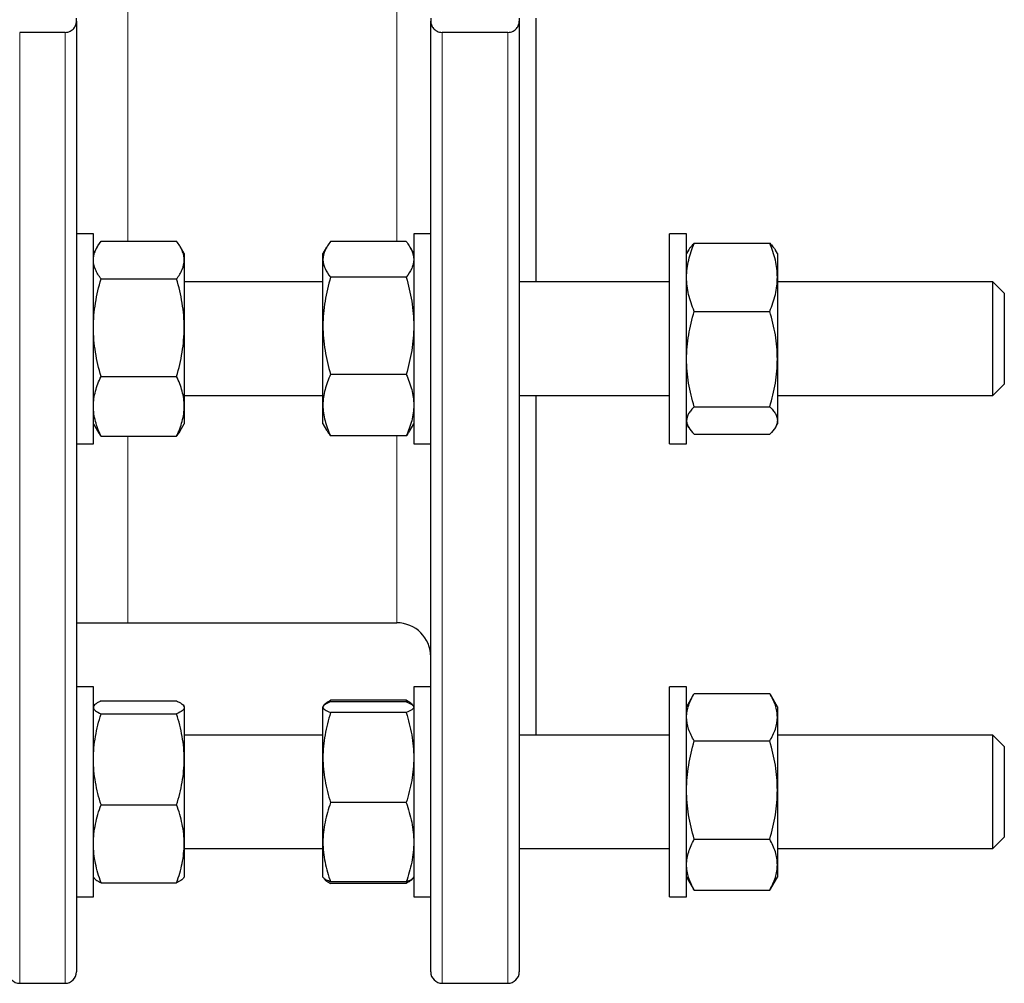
# Model space of a CAD drawing. Header units: millimetres. Extents: x 195 to 1027, y 66 to 856.
# Tile 6 of 7: x 853 to 1027, y 508 to 678. Entities that reach past the tile are written whole.
import ezdxf

# ---------------------------------------------------------------- set-up
doc = ezdxf.new("R2010")
doc.units = ezdxf.units.MM

msp = doc.modelspace()

# ---------------------------------------------------------------- linework, layer by layer
at = {"color": 8, "linetype": 'Continuous', "lineweight": 18}
for p, q in [((872.4, 717.37), (872.4, 638.82)), ((919.8, 638.77), (919.8, 717.33)), ((853.34, 675.61), (853.34, 508.1)), ((861.34, 508.1), (861.34, 675.61)), ((927.8, 675.61), (927.8, 508.1)), ((939.4, 508.1), (939.4, 675.61)), ((872.4, 604.47), (872.4, 571.6)), ((919.8, 571.6), (919.8, 604.53))]:
    msp.add_line(p, q, dxfattribs=at)
at = {"color": 7, "linetype": 'Continuous', "lineweight": 25}
for p, q in [((863.34, 677.6), (863.34, 678.1)), ((863.34, 677.6), (863.34, 510.1)), ((925.8, 678.1), (925.8, 677.6)), ((925.8, 510.1), (925.8, 677.6)), ((941.4, 678.1), (941.4, 677.6)), ((941.4, 677.6), (941.4, 510.1)), ((944.4, 631.65), (944.4, 678.1)), ((861.34, 675.61), (853.34, 675.61)), ((939.4, 675.61), (927.8, 675.61)), ((866.34, 640.15), (863.34, 640.15)), ((866.34, 635.86), (866.34, 640.15)), ((867.68, 638.82), (881, 638.82)), ((921.47, 638.77), (908.14, 638.77)), ((925.8, 640.15), (922.8, 640.15)), ((922.8, 640.15), (922.8, 626.22)), ((970.9, 640.15), (967.9, 640.15)), ((967.9, 603.15), (967.9, 640.15)), ((970.9, 603.15), (970.9, 640.15)), ((867.06, 637.89), (866.34, 636.65)), ((882.34, 636.65), (881.62, 637.89)), ((907.44, 637.75), (906.8, 636.65)), ((922.8, 636.65), (922.17, 637.75)), ((971.26, 637.27), (970.9, 636.65)), ((972.24, 638.47), (985.57, 638.47)), ((986.9, 636.65), (986.55, 637.27)), ((866.34, 603.15), (866.34, 635.86)), ((882.34, 636.65), (882.34, 635.5)), ((882.34, 635.5), (882.34, 623.59)), ((906.8, 635.63), (906.8, 636.65)), ((906.8, 623.92), (906.8, 635.63)), ((986.9, 636.65), (986.9, 632.47)), ((867.68, 632.18), (881, 632.18)), ((921.47, 632.48), (908.14, 632.48)), ((986.9, 632.47), (986.9, 618.06)), ((906.8, 631.65), (882.34, 631.65)), ((967.9, 631.65), (941.4, 631.65)), ((1024.9, 631.65), (986.9, 631.65)), ((1026.9, 629.65), (1024.9, 631.65)), ((1024.9, 611.65), (1024.9, 631.65)), ((1026.9, 629.65), (1026.9, 613.65)), ((922.8, 626.22), (922.8, 603.15)), ((972.24, 626.47), (985.57, 626.47)), ((882.34, 623.59), (882.34, 609.74)), ((906.8, 609.94), (906.8, 623.92)), ((986.9, 618.06), (986.9, 607.24)), ((867.68, 615), (881, 615)), ((921.47, 615.36), (908.14, 615.36)), ((1024.9, 611.65), (1026.9, 613.65)), ((882.34, 611.65), (906.8, 611.65)), ((941.4, 611.65), (967.9, 611.65)), ((944.4, 551.82), (944.4, 611.65)), ((986.9, 611.65), (1024.9, 611.65)), ((882.34, 609.74), (882.34, 606.65)), ((906.8, 606.65), (906.8, 609.94)), ((972.24, 609.65), (985.57, 609.65)), ((866.34, 606.65), (867.06, 605.4)), ((881.62, 605.4), (882.34, 606.65)), ((906.8, 606.65), (907.44, 605.55)), ((922.17, 605.55), (922.8, 606.65)), ((970.9, 606.65), (971.26, 606.03)), ((986.55, 606.03), (986.9, 606.65)), ((986.9, 607.24), (986.9, 606.65)), ((867.68, 604.47), (881, 604.47)), ((921.47, 604.53), (908.14, 604.53)), ((972.24, 604.83), (985.57, 604.83)), ((863.34, 603.15), (866.34, 603.15)), ((922.8, 603.15), (925.8, 603.15)), ((967.9, 603.15), (970.9, 603.15)), ((863.34, 571.6), (872.4, 571.6)), ((872.4, 571.6), (919.8, 571.6)), ((866.34, 560.32), (863.34, 560.32)), ((866.34, 543.49), (866.34, 560.32)), ((925.8, 560.32), (922.8, 560.32)), ((922.8, 560.32), (922.8, 532.38)), ((970.9, 560.32), (967.9, 560.32)), ((967.9, 523.32), (967.9, 560.32)), ((970.9, 523.32), (970.9, 560.32)), ((972.13, 558.95), (970.9, 556.82)), ((972.24, 559.14), (985.57, 559.14)), ((986.9, 556.82), (985.68, 558.95)), ((867.68, 557.83), (881, 557.83)), ((908.14, 557.96), (908.03, 557.64)), ((921.47, 557.96), (908.14, 557.96)), ((921.47, 557.68), (908.14, 557.68)), ((921.47, 557.96), (921.58, 557.64)), ((866.42, 556.96), (866.34, 556.82)), ((867.68, 555.55), (881, 555.55)), ((882.34, 556.82), (882.26, 556.96)), ((882.34, 556.82), (882.34, 556.69)), ((882.34, 556.69), (882.34, 547.55)), ((906.86, 556.92), (906.8, 556.82)), ((906.8, 556.73), (906.8, 556.82)), ((906.8, 547.85), (906.8, 556.73)), ((906.91, 557), (906.87, 556.94)), ((921.47, 555.78), (908.14, 555.78)), ((922.74, 556.94), (922.7, 557)), ((922.8, 556.82), (922.75, 556.92)), ((986.9, 556.82), (986.9, 554.96)), ((986.9, 554.96), (986.9, 542.12)), ((906.8, 551.82), (882.34, 551.82)), ((967.9, 551.82), (941.4, 551.82)), ((972.24, 550.78), (985.57, 550.78)), ((1024.9, 551.82), (986.9, 551.82)), ((1026.9, 549.82), (1024.9, 551.82)), ((1024.9, 531.82), (1024.9, 551.82)), ((1026.9, 549.82), (1026.9, 533.82)), ((882.34, 547.55), (882.34, 532.68)), ((906.8, 532.94), (906.8, 547.85)), ((866.34, 523.32), (866.34, 543.49)), ((986.9, 542.12), (986.9, 528.99)), ((921.47, 539.92), (908.14, 539.92)), ((867.68, 539.54), (881, 539.54)), ((906.8, 526.82), (906.8, 532.94)), ((972.24, 533.47), (985.57, 533.47)), ((1024.9, 531.82), (1026.9, 533.82)), ((882.34, 532.68), (882.34, 526.82)), ((882.34, 531.82), (906.8, 531.82)), ((922.8, 532.38), (922.8, 523.32)), ((941.4, 531.82), (967.9, 531.82)), ((986.9, 531.82), (1024.9, 531.82)), ((986.9, 528.99), (986.9, 526.82)), ((866.34, 526.82), (866.42, 526.69)), ((882.27, 526.69), (882.34, 526.82)), ((906.8, 526.82), (906.86, 526.73)), ((906.86, 526.73), (906.91, 526.65)), ((921.47, 525.96), (908.14, 525.96)), ((922.7, 526.65), (922.75, 526.73)), ((922.75, 526.73), (922.8, 526.82)), ((970.9, 526.82), (972.13, 524.7)), ((985.68, 524.7), (986.9, 526.82)), ((867.68, 525.81), (881, 525.81)), ((921.47, 525.69), (908.14, 525.69)), ((972.24, 524.51), (972.14, 524.7)), ((972.24, 524.51), (985.57, 524.51)), ((985.57, 524.51), (985.67, 524.7)), ((863.34, 523.32), (866.34, 523.32)), ((922.8, 523.32), (925.8, 523.32)), ((967.9, 523.32), (970.9, 523.32)), ((853.34, 508.1), (861.34, 508.1)), ((927.8, 508.1), (939.4, 508.1))]:
    msp.add_line(p, q, dxfattribs=at)
for centre, radius, start, end in [((919.8, 565.6), 6, 0, 90), ((853.34, 510.1), 2, 180, 270), ((861.34, 510.1), 2, 270, 360), ((927.8, 510.1), 2, 180, 270), ((939.4, 510.1), 2, 270, 0)]:
    msp.add_arc(centre, radius, start, end, dxfattribs=at)
for points, knots in [([(861.34, 675.61), (861.5, 675.61), (861.66, 675.63), (861.96, 675.7), (862.1, 675.76), (862.37, 675.88), (862.48, 675.96), (862.7, 676.13), (862.79, 676.22), (863.04, 676.51), (863.15, 676.72), (863.31, 677.15), (863.34, 677.37), (863.34, 677.6)], [0, 0, 0, 0, 0.125, 0.125, 0.25, 0.25, 0.375, 0.375, 0.5, 0.5, 0.75, 0.75, 1, 1, 1, 1]), ([(925.8, 677.6), (925.8, 677.49), (925.81, 677.37), (925.85, 677.15), (925.88, 677.04), (925.96, 676.82), (926.01, 676.72), (926.12, 676.51), (926.19, 676.41), (926.36, 676.22), (926.45, 676.13), (926.66, 675.96), (926.78, 675.88), (927.04, 675.76), (927.19, 675.7), (927.49, 675.63), (927.64, 675.61), (927.8, 675.61)], [0, 0, 0, 0, 0.125, 0.125, 0.25, 0.25, 0.375, 0.375, 0.5, 0.5, 0.625, 0.625, 0.75, 0.75, 0.875, 0.875, 1, 1, 1, 1]), ([(939.4, 675.61), (939.57, 675.61), (939.72, 675.63), (940.02, 675.7), (940.17, 675.76), (940.43, 675.88), (940.55, 675.96), (940.76, 676.13), (940.85, 676.22), (941.1, 676.51), (941.21, 676.72), (941.37, 677.15), (941.4, 677.37), (941.4, 677.6)], [0, 0, 0, 0, 0.125, 0.125, 0.25, 0.25, 0.375, 0.375, 0.5, 0.5, 0.75, 0.75, 1, 1, 1, 1]), ([(866.34, 635.5), (866.34, 635.78), (866.37, 636.07), (866.5, 636.63), (866.59, 636.91), (866.94, 637.74), (867.27, 638.28), (867.68, 638.82)], [0, 0, 0, 0, 0.25, 0.25, 0.5, 0.5, 1, 1, 1, 1]), ([(882.34, 635.5), (882.34, 635.78), (882.31, 636.07), (882.19, 636.63), (882.1, 636.91), (881.75, 637.74), (881.41, 638.28), (881, 638.82)], [0, 0, 0, 0, 0.25, 0.25, 0.5, 0.5, 1, 1, 1, 1]), ([(908.14, 638.77), (907.94, 638.51), (907.75, 638.26), (907.42, 637.73), (907.28, 637.47), (906.93, 636.68), (906.8, 636.16), (906.8, 635.63)], [0, 0, 0, 0, 0.25, 0.25, 0.5, 0.5, 1, 1, 1, 1]), ([(921.47, 638.77), (921.67, 638.51), (921.85, 638.26), (922.19, 637.73), (922.33, 637.47), (922.68, 636.68), (922.8, 636.16), (922.8, 635.63)], [0, 0, 0, 0, 0.25, 0.25, 0.5, 0.5, 1, 1, 1, 1]), ([(970.9, 632.47), (970.9, 632.98), (970.94, 633.49), (971.06, 634.5), (971.15, 635), (971.5, 636.5), (971.84, 637.49), (972.24, 638.47)], [0, 0, 0, 0, 0.25, 0.25, 0.5, 0.5, 1, 1, 1, 1]), ([(972.24, 638.47), (972.14, 638.37), (971.94, 638.16), (971.63, 637.81), (971.4, 637.51), (971.3, 637.32), (971.27, 637.27)], [0, 0, 0, 0, 0.255243, 0.51068, 0.877188, 1, 1, 1, 1]), ([(986.9, 632.47), (986.9, 632.98), (986.87, 633.49), (986.75, 634.5), (986.66, 635), (986.31, 636.5), (985.97, 637.49), (985.57, 638.47)], [0, 0, 0, 0, 0.25, 0.25, 0.5, 0.5, 1, 1, 1, 1]), ([(985.57, 638.47), (985.67, 638.37), (985.87, 638.16), (986.17, 637.81), (986.41, 637.51), (986.51, 637.32), (986.54, 637.27)], [0, 0, 0, 0, 0.255243, 0.51068, 0.877188, 1, 1, 1, 1]), ([(867.68, 632.18), (867.27, 632.72), (866.94, 633.27), (866.47, 634.38), (866.34, 634.94), (866.34, 635.5)], [0, 0, 0, 0, 0.5, 0.5, 1, 1, 1, 1]), ([(881, 632.18), (881.41, 632.72), (881.75, 633.27), (882.21, 634.38), (882.34, 634.94), (882.34, 635.5)], [0, 0, 0, 0, 0.5, 0.5, 1, 1, 1, 1]), ([(906.8, 635.63), (906.8, 635.36), (906.84, 635.09), (906.96, 634.56), (907.05, 634.29), (907.4, 633.5), (907.74, 632.99), (908.14, 632.48)], [0, 0, 0, 0, 0.25, 0.25, 0.5, 0.5, 1, 1, 1, 1]), ([(922.8, 635.63), (922.8, 635.36), (922.77, 635.09), (922.65, 634.56), (922.56, 634.29), (922.21, 633.5), (921.87, 632.99), (921.47, 632.48)], [0, 0, 0, 0, 0.25, 0.25, 0.5, 0.5, 1, 1, 1, 1]), ([(866.34, 623.59), (866.34, 624.32), (866.37, 625.05), (866.5, 626.5), (866.59, 627.22), (866.94, 629.36), (867.27, 630.78), (867.68, 632.18)], [0, 0, 0, 0, 0.25, 0.25, 0.5, 0.5, 1, 1, 1, 1]), ([(882.34, 623.59), (882.34, 624.32), (882.31, 625.05), (882.19, 626.5), (882.1, 627.22), (881.75, 629.36), (881.41, 630.78), (881, 632.18)], [0, 0, 0, 0, 0.25, 0.25, 0.5, 0.5, 1, 1, 1, 1]), ([(908.14, 632.48), (907.74, 631.08), (907.4, 629.67), (906.93, 626.82), (906.8, 625.38), (906.8, 623.92)], [0, 0, 0, 0, 0.5, 0.5, 1, 1, 1, 1]), ([(921.47, 632.48), (921.87, 631.08), (922.21, 629.67), (922.68, 626.82), (922.8, 625.38), (922.8, 623.92)], [0, 0, 0, 0, 0.5, 0.5, 1, 1, 1, 1]), ([(972.24, 626.47), (971.84, 627.45), (971.5, 628.44), (971.03, 630.44), (970.9, 631.44), (970.9, 632.47)], [0, 0, 0, 0, 0.5, 0.5, 1, 1, 1, 1]), ([(985.57, 626.47), (985.97, 627.45), (986.31, 628.44), (986.78, 630.44), (986.9, 631.44), (986.9, 632.47)], [0, 0, 0, 0, 0.5, 0.5, 1, 1, 1, 1]), ([(970.9, 618.06), (970.9, 618.77), (970.94, 619.49), (971.06, 620.91), (971.15, 621.61), (971.5, 623.71), (971.84, 625.1), (972.24, 626.47)], [0, 0, 0, 0, 0.25, 0.25, 0.5, 0.5, 1, 1, 1, 1]), ([(986.9, 618.06), (986.9, 618.77), (986.87, 619.49), (986.75, 620.91), (986.66, 621.61), (986.31, 623.71), (985.97, 625.1), (985.57, 626.47)], [0, 0, 0, 0, 0.25, 0.25, 0.5, 0.5, 1, 1, 1, 1]), ([(867.68, 615), (867.27, 616.41), (866.94, 617.82), (866.47, 620.68), (866.34, 622.13), (866.34, 623.59)], [0, 0, 0, 0, 0.5, 0.5, 1, 1, 1, 1]), ([(881, 615), (881.41, 616.41), (881.75, 617.82), (882.21, 620.68), (882.34, 622.13), (882.34, 623.59)], [0, 0, 0, 0, 0.5, 0.5, 1, 1, 1, 1]), ([(906.8, 623.92), (906.8, 623.19), (906.84, 622.46), (906.96, 621.02), (907.05, 620.3), (907.4, 618.16), (907.74, 616.76), (908.14, 615.36)], [0, 0, 0, 0, 0.25, 0.25, 0.5, 0.5, 1, 1, 1, 1]), ([(922.8, 623.92), (922.8, 623.19), (922.77, 622.46), (922.65, 621.02), (922.56, 620.3), (922.21, 618.16), (921.87, 616.76), (921.47, 615.36)], [0, 0, 0, 0, 0.25, 0.25, 0.5, 0.5, 1, 1, 1, 1]), ([(972.24, 609.65), (971.84, 611.03), (971.5, 612.41), (971.03, 615.21), (970.9, 616.63), (970.9, 618.06)], [0, 0, 0, 0, 0.5, 0.5, 1, 1, 1, 1]), ([(985.57, 609.65), (985.97, 611.03), (986.31, 612.41), (986.78, 615.21), (986.9, 616.63), (986.9, 618.06)], [0, 0, 0, 0, 0.5, 0.5, 1, 1, 1, 1]), ([(866.34, 609.74), (866.34, 610.18), (866.37, 610.63), (866.5, 611.53), (866.59, 611.97), (866.94, 613.29), (867.28, 614.15), (867.68, 615)], [0, 0, 0, 0, 0.25, 0.25, 0.5, 0.5, 1, 1, 1, 1]), ([(882.34, 609.74), (882.34, 610.18), (882.31, 610.63), (882.19, 611.53), (882.1, 611.97), (881.74, 613.29), (881.41, 614.15), (881, 615)], [0, 0, 0, 0, 0.25, 0.25, 0.5, 0.5, 1, 1, 1, 1]), ([(908.14, 615.36), (907.74, 614.47), (907.4, 613.58), (906.93, 611.78), (906.8, 610.87), (906.8, 609.94)], [0, 0, 0, 0, 0.5, 0.5, 1, 1, 1, 1]), ([(921.47, 615.36), (921.87, 614.47), (922.21, 613.58), (922.68, 611.78), (922.8, 610.87), (922.8, 609.94)], [0, 0, 0, 0, 0.5, 0.5, 1, 1, 1, 1]), ([(867.68, 604.47), (867.48, 604.9), (867.29, 605.33), (866.96, 606.21), (866.82, 606.65), (866.47, 607.97), (866.34, 608.85), (866.34, 609.74)], [0, 0, 0, 0, 0.25, 0.25, 0.5, 0.5, 1, 1, 1, 1]), ([(881, 604.47), (881.21, 604.9), (881.39, 605.33), (881.72, 606.21), (881.87, 606.65), (882.22, 607.97), (882.34, 608.85), (882.34, 609.74)], [0, 0, 0, 0, 0.25, 0.25, 0.5, 0.5, 1, 1, 1, 1]), ([(906.8, 609.94), (906.8, 609.48), (906.84, 609.02), (906.96, 608.11), (907.05, 607.66), (907.4, 606.3), (907.74, 605.41), (908.14, 604.53)], [0, 0, 0, 0, 0.25, 0.25, 0.5, 0.5, 1, 1, 1, 1]), ([(922.8, 609.94), (922.8, 609.48), (922.77, 609.02), (922.65, 608.11), (922.56, 607.66), (922.21, 606.3), (921.87, 605.41), (921.47, 604.53)], [0, 0, 0, 0, 0.25, 0.25, 0.5, 0.5, 1, 1, 1, 1]), ([(972.24, 609.65), (972.04, 609.45), (971.85, 609.26), (971.52, 608.86), (971.38, 608.66), (971.03, 608.05), (970.9, 607.65), (970.9, 607.24)], [0, 0, 0, 0, 0.25, 0.25, 0.5, 0.5, 1, 1, 1, 1]), ([(985.57, 609.65), (985.77, 609.45), (985.95, 609.26), (986.29, 608.86), (986.43, 608.66), (986.78, 608.05), (986.9, 607.65), (986.9, 607.24)], [0, 0, 0, 0, 0.25, 0.25, 0.5, 0.5, 1, 1, 1, 1]), ([(970.9, 607.24), (970.9, 607.04), (970.94, 606.83), (971.06, 606.42), (971.15, 606.22), (971.5, 605.62), (971.84, 605.22), (972.24, 604.83)], [0, 0, 0, 0, 0.25, 0.25, 0.5, 0.5, 1, 1, 1, 1]), ([(986.9, 607.24), (986.9, 607.04), (986.87, 606.83), (986.75, 606.42), (986.66, 606.22), (986.31, 605.62), (985.97, 605.22), (985.57, 604.83)], [0, 0, 0, 0, 0.25, 0.25, 0.5, 0.5, 1, 1, 1, 1]), ([(867.06, 605.41), (867.15, 605.27), (867.33, 604.95), (867.56, 604.64), (867.68, 604.47)], [0, 0, 0, 0, 0.451189, 1, 1, 1, 1]), ([(881.62, 605.41), (881.54, 605.27), (881.35, 604.95), (881.13, 604.64), (881, 604.47)], [0, 0, 0, 0, 0.451189, 1, 1, 1, 1]), ([(907.45, 605.55), (907.54, 605.4), (907.74, 605.05), (908, 604.72), (908.14, 604.53)], [0, 0, 0, 0, 0.442597, 1, 1, 1, 1]), ([(922.16, 605.55), (922.07, 605.4), (921.87, 605.05), (921.61, 604.72), (921.47, 604.53)], [0, 0, 0, 0, 0.442597, 1, 1, 1, 1]), ([(970.9, 554.96), (970.9, 555.31), (970.94, 555.67), (971.06, 556.38), (971.15, 556.73), (971.5, 557.78), (971.84, 558.46), (972.24, 559.14)], [0, 0, 0, 0, 0.25, 0.25, 0.5, 0.5, 1, 1, 1, 1]), ([(986.9, 554.96), (986.9, 555.31), (986.87, 555.67), (986.75, 556.38), (986.66, 556.73), (986.31, 557.78), (985.97, 558.46), (985.57, 559.14)], [0, 0, 0, 0, 0.25, 0.25, 0.5, 0.5, 1, 1, 1, 1]), ([(867.68, 557.83), (867.48, 557.74), (867.29, 557.65), (866.96, 557.46), (866.82, 557.36), (866.47, 557.08), (866.34, 556.89), (866.34, 556.69)], [0, 0, 0, 0, 0.25, 0.25, 0.5, 0.5, 1, 1, 1, 1]), ([(881, 557.83), (881.21, 557.74), (881.39, 557.65), (881.72, 557.46), (881.87, 557.36), (882.22, 557.08), (882.34, 556.89), (882.34, 556.69)], [0, 0, 0, 0, 0.25, 0.25, 0.5, 0.5, 1, 1, 1, 1]), ([(908.14, 557.68), (907.74, 557.53), (907.4, 557.37), (906.93, 557.05), (906.8, 556.89), (906.8, 556.73)], [0, 0, 0, 0, 0.5, 0.5, 1, 1, 1, 1]), ([(906.91, 557), (906.94, 557.05), (907.01, 557.17), (907.2, 557.35), (907.46, 557.56), (907.77, 557.76), (908.02, 557.89), (908.14, 557.96)], [0, 0, 0, 0, 0.156708, 0.364678, 0.576406, 0.78823, 1, 1, 1, 1]), ([(922.7, 557), (922.67, 557.05), (922.6, 557.17), (922.41, 557.35), (922.15, 557.56), (921.83, 557.76), (921.59, 557.89), (921.47, 557.96)], [0, 0, 0, 0, 0.156708, 0.364678, 0.576406, 0.78823, 1, 1, 1, 1]), ([(921.47, 557.68), (921.87, 557.53), (922.21, 557.37), (922.68, 557.05), (922.8, 556.89), (922.8, 556.73)], [0, 0, 0, 0, 0.5, 0.5, 1, 1, 1, 1]), ([(866.34, 556.69), (866.34, 556.6), (866.37, 556.5), (866.5, 556.31), (866.59, 556.21), (866.94, 555.92), (867.28, 555.74), (867.68, 555.55)], [0, 0, 0, 0, 0.25, 0.25, 0.5, 0.5, 1, 1, 1, 1]), ([(866.34, 547.55), (866.34, 548.23), (866.37, 548.91), (866.5, 550.26), (866.59, 550.93), (866.94, 552.93), (867.27, 554.25), (867.68, 555.55)], [0, 0, 0, 0, 0.25, 0.25, 0.5, 0.5, 1, 1, 1, 1]), ([(882.34, 556.69), (882.34, 556.6), (882.31, 556.5), (882.19, 556.31), (882.1, 556.21), (881.74, 555.92), (881.41, 555.74), (881, 555.55)], [0, 0, 0, 0, 0.25, 0.25, 0.5, 0.5, 1, 1, 1, 1]), ([(882.34, 547.55), (882.34, 548.23), (882.31, 548.91), (882.19, 550.26), (882.1, 550.93), (881.75, 552.93), (881.41, 554.25), (881, 555.55)], [0, 0, 0, 0, 0.25, 0.25, 0.5, 0.5, 1, 1, 1, 1]), ([(906.8, 556.73), (906.8, 556.65), (906.84, 556.57), (906.96, 556.41), (907.05, 556.33), (907.4, 556.09), (907.74, 555.94), (908.14, 555.78)], [0, 0, 0, 0, 0.25, 0.25, 0.5, 0.5, 1, 1, 1, 1]), ([(908.14, 555.78), (907.94, 555.14), (907.75, 554.49), (907.42, 553.17), (907.28, 552.51), (906.93, 550.52), (906.8, 549.19), (906.8, 547.85)], [0, 0, 0, 0, 0.25, 0.25, 0.5, 0.5, 1, 1, 1, 1]), ([(922.8, 556.73), (922.8, 556.65), (922.77, 556.57), (922.65, 556.41), (922.56, 556.33), (922.21, 556.09), (921.87, 555.94), (921.47, 555.78)], [0, 0, 0, 0, 0.25, 0.25, 0.5, 0.5, 1, 1, 1, 1]), ([(921.47, 555.78), (921.67, 555.14), (921.85, 554.49), (922.19, 553.17), (922.33, 552.51), (922.68, 550.52), (922.8, 549.19), (922.8, 547.85)], [0, 0, 0, 0, 0.25, 0.25, 0.5, 0.5, 1, 1, 1, 1]), ([(972.24, 550.78), (972.04, 551.12), (971.85, 551.47), (971.52, 552.16), (971.38, 552.51), (971.03, 553.55), (970.9, 554.26), (970.9, 554.96)], [0, 0, 0, 0, 0.25, 0.25, 0.5, 0.5, 1, 1, 1, 1]), ([(985.57, 550.78), (985.77, 551.12), (985.95, 551.47), (986.29, 552.16), (986.43, 552.51), (986.78, 553.55), (986.9, 554.26), (986.9, 554.96)], [0, 0, 0, 0, 0.25, 0.25, 0.5, 0.5, 1, 1, 1, 1]), ([(970.9, 542.12), (970.9, 542.86), (970.94, 543.6), (971.06, 545.06), (971.15, 545.78), (971.5, 547.95), (971.84, 549.37), (972.24, 550.78)], [0, 0, 0, 0, 0.25, 0.25, 0.5, 0.5, 1, 1, 1, 1]), ([(986.9, 542.12), (986.9, 542.86), (986.87, 543.6), (986.75, 545.06), (986.66, 545.78), (986.31, 547.95), (985.97, 549.37), (985.57, 550.78)], [0, 0, 0, 0, 0.25, 0.25, 0.5, 0.5, 1, 1, 1, 1]), ([(867.68, 539.54), (867.27, 540.85), (866.94, 542.17), (866.47, 544.84), (866.34, 546.18), (866.34, 547.55)], [0, 0, 0, 0, 0.5, 0.5, 1, 1, 1, 1]), ([(881, 539.54), (881.41, 540.85), (881.75, 542.17), (882.21, 544.84), (882.34, 546.18), (882.34, 547.55)], [0, 0, 0, 0, 0.5, 0.5, 1, 1, 1, 1]), ([(906.8, 547.85), (906.8, 547.18), (906.84, 546.51), (906.96, 545.16), (907.05, 544.49), (907.4, 542.5), (907.74, 541.21), (908.14, 539.92)], [0, 0, 0, 0, 0.25, 0.25, 0.5, 0.5, 1, 1, 1, 1]), ([(922.8, 547.85), (922.8, 547.18), (922.77, 546.51), (922.65, 545.16), (922.56, 544.49), (922.21, 542.5), (921.87, 541.21), (921.47, 539.92)], [0, 0, 0, 0, 0.25, 0.25, 0.5, 0.5, 1, 1, 1, 1]), ([(972.24, 533.47), (971.84, 534.88), (971.5, 536.31), (971.03, 539.19), (970.9, 540.65), (970.9, 542.12)], [0, 0, 0, 0, 0.5, 0.5, 1, 1, 1, 1]), ([(985.57, 533.47), (985.97, 534.88), (986.31, 536.31), (986.78, 539.19), (986.9, 540.65), (986.9, 542.12)], [0, 0, 0, 0, 0.5, 0.5, 1, 1, 1, 1]), ([(908.14, 539.92), (907.74, 538.78), (907.4, 537.63), (906.93, 535.31), (906.8, 534.13), (906.8, 532.94)], [0, 0, 0, 0, 0.5, 0.5, 1, 1, 1, 1]), ([(921.47, 539.92), (921.87, 538.78), (922.21, 537.63), (922.68, 535.31), (922.8, 534.13), (922.8, 532.94)], [0, 0, 0, 0, 0.5, 0.5, 1, 1, 1, 1]), ([(866.34, 532.68), (866.34, 533.26), (866.37, 533.85), (866.5, 535), (866.59, 535.58), (866.94, 537.29), (867.27, 538.42), (867.68, 539.54)], [0, 0, 0, 0, 0.25, 0.25, 0.5, 0.5, 1, 1, 1, 1]), ([(882.34, 532.68), (882.34, 533.26), (882.31, 533.85), (882.19, 535), (882.1, 535.58), (881.75, 537.29), (881.41, 538.42), (881, 539.54)], [0, 0, 0, 0, 0.25, 0.25, 0.5, 0.5, 1, 1, 1, 1]), ([(906.8, 532.94), (906.8, 532.35), (906.84, 531.76), (906.96, 530.58), (907.05, 529.99), (907.4, 528.25), (907.74, 527.1), (908.14, 525.96)], [0, 0, 0, 0, 0.25, 0.25, 0.5, 0.5, 1, 1, 1, 1]), ([(922.8, 532.94), (922.8, 532.35), (922.77, 531.76), (922.65, 530.58), (922.56, 529.99), (922.21, 528.25), (921.87, 527.1), (921.47, 525.96)], [0, 0, 0, 0, 0.25, 0.25, 0.5, 0.5, 1, 1, 1, 1]), ([(970.9, 528.99), (970.9, 529.37), (970.94, 529.75), (971.06, 530.5), (971.15, 530.88), (971.5, 532), (971.84, 532.73), (972.24, 533.47)], [0, 0, 0, 0, 0.25, 0.25, 0.5, 0.5, 1, 1, 1, 1]), ([(986.9, 528.99), (986.9, 529.37), (986.87, 529.75), (986.75, 530.5), (986.66, 530.88), (986.31, 532), (985.97, 532.73), (985.57, 533.47)], [0, 0, 0, 0, 0.25, 0.25, 0.5, 0.5, 1, 1, 1, 1]), ([(867.68, 525.81), (867.27, 526.94), (866.94, 528.07), (866.47, 530.35), (866.34, 531.51), (866.34, 532.68)], [0, 0, 0, 0, 0.5, 0.5, 1, 1, 1, 1]), ([(881, 525.81), (881.41, 526.94), (881.75, 528.07), (882.21, 530.35), (882.34, 531.51), (882.34, 532.68)], [0, 0, 0, 0, 0.5, 0.5, 1, 1, 1, 1]), ([(972.24, 524.51), (971.84, 525.24), (971.5, 525.98), (971.03, 527.47), (970.9, 528.22), (970.9, 528.99)], [0, 0, 0, 0, 0.5, 0.5, 1, 1, 1, 1]), ([(985.57, 524.51), (985.97, 525.24), (986.31, 525.98), (986.78, 527.47), (986.9, 528.22), (986.9, 528.99)], [0, 0, 0, 0, 0.5, 0.5, 1, 1, 1, 1]), ([(866.42, 526.69), (866.43, 526.68), (866.47, 526.59), (866.63, 526.43), (866.9, 526.23), (867.25, 526.02), (867.54, 525.88), (867.68, 525.81)], [0, 0, 0, 0, 0.0538118, 0.2891803, 0.5245716, 0.7622752, 1, 1, 1, 1]), ([(882.26, 526.69), (882.25, 526.68), (882.21, 526.59), (882.06, 526.43), (881.79, 526.23), (881.43, 526.02), (881.15, 525.88), (881, 525.81)], [0, 0, 0, 0, 0.053812, 0.28918, 0.524572, 0.762275, 1, 1, 1, 1]), ([(908.14, 525.96), (908.01, 526.01), (907.75, 526.12), (907.43, 526.27), (907.16, 526.43), (906.96, 526.58), (906.89, 526.68), (906.86, 526.73)], [0, 0, 0, 0, 0.203436, 0.40693, 0.610318, 0.817547, 1, 1, 1, 1]), ([(906.87, 526.72), (906.87, 526.71), (906.9, 526.64), (907.01, 526.49), (907.2, 526.29), (907.46, 526.09), (907.77, 525.89), (908.02, 525.75), (908.14, 525.69)], [0, 0, 0, 0, 0.019091, 0.2132227, 0.4072554, 0.6047939, 0.8024219, 1, 1, 1, 1]), ([(921.47, 525.96), (921.59, 526.01), (921.85, 526.12), (922.18, 526.27), (922.45, 526.43), (922.65, 526.58), (922.72, 526.68), (922.75, 526.73)], [0, 0, 0, 0, 0.203436, 0.40693, 0.610318, 0.817547, 1, 1, 1, 1]), ([(922.74, 526.72), (922.73, 526.71), (922.71, 526.64), (922.6, 526.49), (922.41, 526.29), (922.15, 526.09), (921.83, 525.89), (921.59, 525.75), (921.47, 525.69)], [0, 0, 0, 0, 0.019091, 0.213223, 0.407255, 0.604794, 0.802422, 1, 1, 1, 1])]:
    msp.add_open_spline(points, degree=3, knots=knots, dxfattribs=at)

doc.saveas('drawing.dxf')
